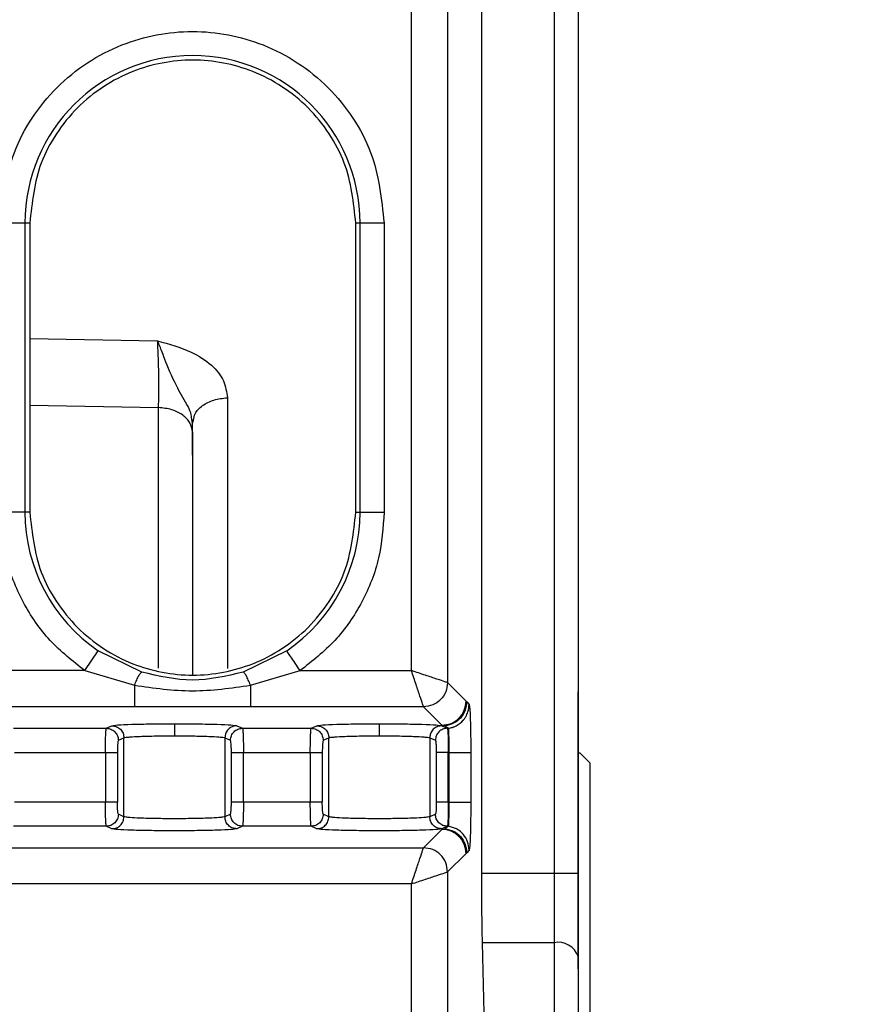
# Model space of a CAD drawing. Header units: inches. Extents: x 144.9 to 238.4, y 214.8 to 247.7.
# Tile 251 of 256: x 177.421 to 177.5069, y 244.7839 to 244.8844. Entities that reach past the tile are written whole.
import ezdxf

# ---------------------------------------------------------------- set-up
doc = ezdxf.new("R2010")
doc.units = ezdxf.units.IN
doc.header["$LTSCALE"] = 0.25
doc.header["$MEASUREMENT"] = 0
doc.layers.add('ANNOTATIONS', color=1, linetype='Continuous')
doc.layers.add('MOTOR LH', color=7, linetype='Continuous')
doc.styles.add('ARIAL', font='arial.ttf', dxfattribs={"height": 0.09375})
doc.dimstyles.new('STANDARD$0', dxfattribs={"dimtxt": 0.09375, "dimasz": 0.09375, "dimexe": 0.03125, "dimexo": 0.046875, "dimgap": 0.09, "dimtad": 0, "dimtih": 1, "dimtoh": 1, "dimdec": 4, "dimzin": 0, "dimdsep": 46, "dimtxsty": 'ARIAL', "dimcen": 0.09, "dimadec": 0, "dimazin": 0, "dimtfac": 1, "dimtdec": 4, "dimtofl": 0, "dimtmove": 0, "dimatfit": 1, "dimfxl": 1, "dimtolj": 1, "dimtzin": 0, "dimarcsym": 0})

# ---------------------------------------------------------------- blocks, each defined once
blk = doc.blocks.new('*D36')
at = {"layer": 'ANNOTATIONS', "color": 0, "lineweight": -2, "transparency": 16777216}
for p, q in [((176.8454608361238, 244.7210665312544), (176.8454608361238, 245.6873671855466)), ((177.9860858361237, 243.5376739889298), (177.9860858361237, 245.6873671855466)), ((176.9392108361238, 245.6561171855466), (177.130663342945, 245.6561171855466)), ((177.8923358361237, 245.6561171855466), (177.7008833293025, 245.6561171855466))]:
    blk.add_line(p, q, dxfattribs=at)
at = {"layer": 'ANNOTATIONS', "color": 0, "transparency": 16777216}
for points in [[(176.9392108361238, 245.6717421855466), (176.9392108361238, 245.6404921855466), (176.8454608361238, 245.6561171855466)], [(177.8923358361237, 245.6717421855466), (177.8923358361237, 245.6404921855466), (177.9860858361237, 245.6561171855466)]]:
    blk.add_solid(points, dxfattribs=at)
at = {"layer": 'defpoints', "color": 0, "transparency": 16777216}
for p in [(176.8454608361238, 245.6561171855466), (176.8454608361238, 244.6741915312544), (177.9860858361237, 243.4907989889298)]:
    blk.add_point(p, dxfattribs=at)
at = {"layer": 'ANNOTATIONS', "color": 0, "transparency": 16777216, "insert": (177.4157733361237, 245.6561171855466), "char_height": 0.09375, "attachment_point": 5, "style": 'ARIAL'}
blk.add_mtext('\\A1;18 5/8"', dxfattribs=at)
blk = doc.blocks.new('*D38')
at = {"layer": 'ANNOTATIONS', "color": 0, "lineweight": -2, "transparency": 16777216}
for p, q in [((176.5571254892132, 244.7850832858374), (176.5571254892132, 246.0537298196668)), ((177.9860858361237, 243.5376739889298), (177.9860858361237, 246.0537298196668)), ((176.6508754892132, 246.0224798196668), (177.0672639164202, 246.0224798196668)), ((177.8923358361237, 246.0224798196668), (177.4759474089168, 246.0224798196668))]:
    blk.add_line(p, q, dxfattribs=at)
at = {"layer": 'ANNOTATIONS', "color": 0, "transparency": 16777216}
for points in [[(176.6508754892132, 246.0381048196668), (176.6508754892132, 246.0068548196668), (176.5571254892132, 246.0224798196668)], [(177.8923358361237, 246.0381048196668), (177.8923358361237, 246.0068548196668), (177.9860858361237, 246.0224798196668)]]:
    blk.add_solid(points, dxfattribs=at)
at = {"layer": 'defpoints', "color": 0, "transparency": 16777216}
for p in [(177.9860858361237, 246.0224798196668), (176.5571254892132, 244.7382082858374), (177.9860858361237, 243.4907989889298)]:
    blk.add_point(p, dxfattribs=at)
at = {"layer": 'ANNOTATIONS', "color": 0, "transparency": 16777216, "insert": (177.2716056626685, 246.0224798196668), "char_height": 0.09375, "attachment_point": 5, "style": 'ARIAL'}
blk.add_mtext('\\A1;24""', dxfattribs=at)

msp = doc.modelspace()

# ---------------------------------------------------------------- linework, layer by layer
at = {"layer": 'MOTOR LH'}
for p, q in [((177.4755974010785, 244.9719277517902), (177.4755974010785, 244.3821679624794)), ((177.4780580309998, 244.9694671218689), (177.4780580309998, 244.7972271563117)), ((177.4682155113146, 244.7972271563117), (177.4682155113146, 244.9569921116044)), ((177.4610422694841, 244.8179570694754), (177.4610422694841, 244.8856290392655)), ((177.464730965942, 244.8856290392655), (177.464730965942, 244.8167275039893)), ((177.4220818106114, 244.8636600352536), (177.4191284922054, 244.8636600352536)), ((177.421585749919, 244.8636600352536), (177.421585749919, 244.8341324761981)), ((177.4220818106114, 244.8636600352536), (177.4220818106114, 244.8341324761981)), ((177.4582474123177, 244.8636600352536), (177.4553549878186, 244.8636600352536)), ((177.4553549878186, 244.8341324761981), (177.4553549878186, 244.8636600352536)), ((177.4557901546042, 244.8341324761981), (177.4557901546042, 244.8636600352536)), ((177.4582474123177, 244.8636600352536), (177.4582474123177, 244.8341324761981)), ((177.4220818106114, 244.8518706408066), (177.4351258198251, 244.8516349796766)), ((177.4220818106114, 244.8450700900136), (177.4352254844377, 244.8448267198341)), ((177.4422500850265, 244.8458123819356), (177.4422500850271, 244.8181695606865)), ((177.4352254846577, 244.8182142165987), (177.4352254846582, 244.8448267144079)), ((177.4386879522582, 244.8432040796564), (177.4385985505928, 244.8438058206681)), ((177.4386879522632, 244.8432040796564), (177.4387808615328, 244.8435420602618)), ((177.4386879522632, 244.8423319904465), (177.4386879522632, 244.8432040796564)), ((177.4220818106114, 244.8341324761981), (177.4191284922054, 244.8341324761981)), ((177.4553549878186, 244.8341324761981), (177.4582474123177, 244.8341324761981)), ((177.4276911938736, 244.8179570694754), (177.4290727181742, 244.8199891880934)), ((177.4335113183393, 244.8178034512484), (177.4290727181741, 244.8199891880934)), ((177.448303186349, 244.8199891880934), (177.4438646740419, 244.8178034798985)), ((177.4276911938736, 244.8179570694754), (177.4100404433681, 244.8179570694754)), ((177.4276911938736, 244.8179570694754), (177.4327687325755, 244.8164594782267)), ((177.4446072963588, 244.81645950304), (177.4496847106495, 244.8179570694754)), ((177.4496847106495, 244.8179570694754), (177.4610422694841, 244.8179570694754)), ((177.464730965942, 244.8167275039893), (177.4666148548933, 244.8148436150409)), ((177.4666148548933, 244.8148436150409), (177.4666799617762, 244.8147667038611)), ((177.4666799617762, 244.8147667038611), (177.4669303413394, 244.8145040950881)), ((177.4622718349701, 244.8142683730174), (177.4137291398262, 244.8142683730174)), ((177.4641557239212, 244.8123844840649), (177.46227183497, 244.8142683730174)), ((177.4204168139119, 244.8120697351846), (177.4298921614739, 244.8120697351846)), ((177.4298921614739, 244.8120697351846), (177.4304643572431, 244.8123249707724)), ((177.4432206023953, 244.8123249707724), (177.4437927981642, 244.8120697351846)), ((177.4437927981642, 244.8120697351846), (177.4508075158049, 244.8120697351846)), ((177.4508075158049, 244.8120697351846), (177.451379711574, 244.8123249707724)), ((177.4641359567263, 244.8123249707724), (177.4647081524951, 244.8120697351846)), ((177.4644612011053, 244.8123197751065), (177.4641557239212, 244.8123844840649)), ((177.4644612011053, 244.8123197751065), (177.4648133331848, 244.8120696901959)), ((177.464813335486, 244.8120696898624), (177.4647081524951, 244.8120697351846)), ((177.4311187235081, 244.8108401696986), (177.4316909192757, 244.8110954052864)), ((177.4316909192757, 244.8030356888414), (177.4316909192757, 244.8110954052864)), ((177.4419940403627, 244.8110954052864), (177.4419940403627, 244.8030356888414)), ((177.4419940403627, 244.8110954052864), (177.44256623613, 244.8108401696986)), ((177.452034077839, 244.8108401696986), (177.4526062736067, 244.8110954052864)), ((177.4526062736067, 244.8030356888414), (177.4526062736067, 244.8110954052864)), ((177.4629093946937, 244.8110954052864), (177.4629093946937, 244.8030356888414)), ((177.4629093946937, 244.8110954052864), (177.463481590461, 244.8108401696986)), ((177.4205097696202, 244.8096106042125), (177.4297992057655, 244.8096106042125)), ((177.4297992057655, 244.8096106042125), (177.4297992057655, 244.8045204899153)), ((177.4310257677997, 244.8096106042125), (177.4310257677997, 244.8045204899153)), ((177.4426591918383, 244.8045204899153), (177.4426591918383, 244.8096106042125)), ((177.4438857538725, 244.8096106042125), (177.4507145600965, 244.8096106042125)), ((177.4438857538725, 244.8045204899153), (177.4438857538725, 244.8096106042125)), ((177.4507145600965, 244.8096106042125), (177.4507145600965, 244.8045204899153)), ((177.4519411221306, 244.8096106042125), (177.4519411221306, 244.8045204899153)), ((177.4635745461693, 244.8096106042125), (177.4635745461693, 244.8045204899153)), ((177.4648011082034, 244.8045204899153), (177.4648011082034, 244.8096106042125)), ((177.4648011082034, 244.8096106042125), (177.4648946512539, 244.8096106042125)), ((177.4648946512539, 244.8045204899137), (177.4648946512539, 244.8096106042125)), ((177.4670949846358, 244.8096106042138), (177.4670949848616, 244.8045204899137)), ((177.4782548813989, 244.8095261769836), (177.4780580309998, 244.8095261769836)), ((177.4792391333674, 244.8085419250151), (177.4782548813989, 244.8095261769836)), ((177.4792391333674, 244.8085419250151), (177.4792391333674, 244.5398411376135)), ((177.4297992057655, 244.8045204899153), (177.4205097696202, 244.8045204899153)), ((177.4507145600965, 244.8045204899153), (177.4438857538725, 244.8045204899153)), ((177.4648946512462, 244.8045204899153), (177.4648011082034, 244.8045204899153)), ((177.4316909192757, 244.8030356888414), (177.4311187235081, 244.8032909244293)), ((177.44256623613, 244.8032909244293), (177.4419940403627, 244.8030356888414)), ((177.4526062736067, 244.8030356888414), (177.452034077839, 244.8032909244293)), ((177.463481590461, 244.8032909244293), (177.4629093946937, 244.8030356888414)), ((177.4298921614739, 244.8020613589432), (177.4204168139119, 244.8020613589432)), ((177.4304643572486, 244.8018061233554), (177.4298921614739, 244.8020613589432)), ((177.4437927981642, 244.8020613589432), (177.4432206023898, 244.8018061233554)), ((177.4508075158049, 244.8020613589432), (177.4437927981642, 244.8020613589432)), ((177.4513797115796, 244.8018061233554), (177.4508075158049, 244.8020613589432)), ((177.4622718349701, 244.7998627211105), (177.4641557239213, 244.8017466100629)), ((177.4647081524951, 244.8020613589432), (177.4641359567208, 244.8018061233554)), ((177.4641557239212, 244.8017466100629), (177.4644612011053, 244.8018113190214)), ((177.4648133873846, 244.8020614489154), (177.4644612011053, 244.8018113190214)), ((177.4648133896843, 244.8020614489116), (177.4647081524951, 244.8020613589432)), ((177.4097352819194, 244.7998627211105), (177.4622718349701, 244.7998627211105)), ((177.4666148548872, 244.7992874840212), (177.464730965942, 244.7974035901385)), ((177.4666799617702, 244.7993643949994), (177.4666148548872, 244.7992874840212)), ((177.4669303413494, 244.7996269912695), (177.4666799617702, 244.7993643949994)), ((177.464730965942, 244.7974035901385), (177.464730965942, 244.7177341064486)), ((177.4780580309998, 244.7972271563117), (177.4682155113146, 244.7972271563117)), ((177.4610422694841, 244.7961740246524), (177.4097352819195, 244.7961740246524)), ((177.461042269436, 244.7177341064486), (177.4610422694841, 244.7961740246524)), ((177.4687475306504, 244.7715900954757), (177.4682932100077, 244.7901703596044)), ((177.4755974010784, 244.7901703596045), (177.4682932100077, 244.7901703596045)), ((177.4780580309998, 244.788759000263), (177.4780580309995, 244.7701787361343))]:
    msp.add_line(p, q, dxfattribs=at)
for centre, radius, start, end in [((177.4386879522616, 244.8636600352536), 0.01710220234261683, 2.098413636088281e-08, 179.9999999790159), ((177.4386879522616, 244.8341324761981), 0.01710220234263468, 179.9999999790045, 235.7903977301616), ((177.4386879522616, 244.8341324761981), 0.01710220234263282, 304.2096022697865, 2.098413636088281e-08), ((177.4641522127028, 244.7992839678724), 0.002462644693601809, 0.08169187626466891, 89.91830812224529), ((177.4760101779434, 244.7880393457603), 0.002170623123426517, 19.36244491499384, 100.962422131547)]:
    msp.add_arc(centre, radius, start, end, dxfattribs=at)
for points, knots in [([(177.4191284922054, 244.8636600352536), (177.419389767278, 244.8661203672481), (177.419791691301, 244.8699051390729), (177.4222307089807, 244.8744602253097), (177.4247550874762, 244.8775894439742), (177.427888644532, 244.8801300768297), (177.4324424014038, 244.8824927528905), (177.4386879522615, 244.8836919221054), (177.4449335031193, 244.8824927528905), (177.4494872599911, 244.8801300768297), (177.4526208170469, 244.8775894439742), (177.4551451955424, 244.8744602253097), (177.4575842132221, 244.8699051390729), (177.4579861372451, 244.8661203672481), (177.4582474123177, 244.8636600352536)], [0, 0, 0, 0, 0.1197284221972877, 0.184180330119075, 0.2499999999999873, 0.3158196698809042, 0.3802715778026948, 0.4999999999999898, 0.6197284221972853, 0.684180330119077, 0.749999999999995, 0.8158196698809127, 0.8802715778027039, 1, 1, 1, 1]), ([(177.4553549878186, 244.8636600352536), (177.4551327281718, 244.8657527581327), (177.4547908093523, 244.8689721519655), (177.4527162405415, 244.8728464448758), (177.4505690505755, 244.8755080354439), (177.4479037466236, 244.8776689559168), (177.4440303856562, 244.8796785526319), (177.438718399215, 244.8806983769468), (177.4334064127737, 244.8796785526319), (177.4295330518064, 244.8776689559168), (177.4268677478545, 244.8755080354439), (177.4247205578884, 244.8728464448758), (177.4226459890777, 244.8689721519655), (177.4223040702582, 244.8657527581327), (177.4220818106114, 244.8636600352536)], [0, 0, 0, 0, 0.1196944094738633, 0.1841349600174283, 0.2499505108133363, 0.3157743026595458, 0.3802375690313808, 0.4999999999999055, 0.619762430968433, 0.6842256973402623, 0.7500494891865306, 0.8158650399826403, 0.8803055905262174, 1, 1, 1, 1]), ([(177.4351258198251, 244.8516349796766), (177.4363081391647, 244.8513034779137), (177.438377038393, 244.8507233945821), (177.4406751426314, 244.8492532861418), (177.442004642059, 244.8476033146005), (177.442169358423, 244.8464014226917), (177.4422500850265, 244.8458123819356)], [0, 0, 0, 0, 0.3248840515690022, 0.5685032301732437, 0.788525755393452, 1, 1, 1, 1]), ([(177.4352254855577, 244.8448267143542), (177.4352374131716, 244.8453358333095), (177.4352612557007, 244.8463535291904), (177.4352497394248, 244.8482632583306), (177.4352054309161, 244.8501572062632), (177.4351523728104, 244.8511420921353), (177.4351258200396, 244.8516349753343)], [0, 0, 0, 0, 0.2500120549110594, 0.499757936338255, 0.7496553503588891, 1, 1, 1, 1]), ([(177.4385985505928, 244.8438058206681), (177.4385878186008, 244.8438947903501), (177.4385437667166, 244.8442599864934), (177.4380869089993, 244.8452529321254), (177.4370124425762, 244.8469850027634), (177.4361534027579, 244.8489566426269), (177.4355476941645, 244.850609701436), (177.4352771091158, 244.8512672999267), (177.4351258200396, 244.8516349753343)], [0, 0, 0, 0, 0.03494854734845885, 0.1434542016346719, 0.3842962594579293, 0.7049907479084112, 0.8350549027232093, 1, 1, 1, 1]), ([(177.4387808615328, 244.8435420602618), (177.4388202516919, 244.8437597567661), (177.4389198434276, 244.8443101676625), (177.4396712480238, 244.8450559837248), (177.4408361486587, 244.8456654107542), (177.4417787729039, 244.8457633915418), (177.4422500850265, 244.8458123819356)], [0, 0, 0, 0, 0.1790503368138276, 0.4527002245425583, 0.7263501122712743, 1, 1, 1, 1]), ([(177.4386879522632, 244.8423319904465), (177.4386879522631, 244.8365498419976), (177.4386879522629, 244.8286543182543), (177.4386879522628, 244.8198565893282), (177.4386879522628, 244.8175017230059)], [0, 0, 0, 0, 0.7323324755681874, 0.9999999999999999, 0.9999999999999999, 0.9999999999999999, 0.9999999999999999]), ([(177.478058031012, 244.8407747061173), (177.478058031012, 244.8407481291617), (177.478058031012, 244.8406356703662), (177.4780580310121, 244.8399418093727), (177.4780580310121, 244.8390621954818), (177.4780580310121, 244.8386214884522)], [0, 0, 0, 0, 0.1337589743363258, 0.5659930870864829, 1, 1, 1, 1]), ([(177.4780580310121, 244.8386214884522), (177.4780580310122, 244.8319915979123), (177.4780580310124, 244.8247287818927), (177.4780580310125, 244.816495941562), (177.4780580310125, 244.8157784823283)], [0, 0, 0, 0, 0.912853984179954, 1, 1, 1, 1]), ([(177.4276911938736, 244.8179570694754), (177.4264585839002, 244.8189260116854), (177.423955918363, 244.8208933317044), (177.4212463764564, 244.8248995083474), (177.4194566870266, 244.8293926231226), (177.4192367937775, 244.8325683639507), (177.4191284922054, 244.8341324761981)], [0, 0, 0, 0, 0.2462594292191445, 0.5000000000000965, 0.7537405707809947, 1, 1, 1, 1]), ([(177.4220818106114, 244.8341324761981), (177.4223040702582, 244.832039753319), (177.4226459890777, 244.8288203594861), (177.4247205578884, 244.8249460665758), (177.4268677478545, 244.8222844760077), (177.4295330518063, 244.8201235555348), (177.4334064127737, 244.8181139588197), (177.438718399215, 244.8170941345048), (177.4440303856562, 244.8181139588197), (177.4479037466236, 244.8201235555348), (177.4505690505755, 244.8222844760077), (177.4527162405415, 244.8249460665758), (177.4547908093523, 244.8288203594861), (177.4551327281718, 244.832039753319), (177.4553549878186, 244.8341324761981)], [0, 0, 0, 0, 0.1196944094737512, 0.1841349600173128, 0.2499505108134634, 0.3157743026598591, 0.3802375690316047, 0.5000000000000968, 0.6197624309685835, 0.684225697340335, 0.7500494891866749, 0.8158650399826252, 0.8803055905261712, 1, 1, 1, 1]), ([(177.4582474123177, 244.8341324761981), (177.4581391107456, 244.8325683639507), (177.4579192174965, 244.8293926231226), (177.4561295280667, 244.8248995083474), (177.4534199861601, 244.8208933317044), (177.4509173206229, 244.8189260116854), (177.4496847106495, 244.8179570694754)], [0, 0, 0, 0, 0.2462594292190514, 0.4999999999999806, 0.7537405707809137, 0.9999999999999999, 0.9999999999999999, 0.9999999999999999, 0.9999999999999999]), ([(177.4327687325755, 244.8164594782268), (177.4328442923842, 244.8166464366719), (177.4329984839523, 244.817027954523), (177.4332125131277, 244.8174575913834), (177.4333951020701, 244.8177457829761), (177.4334730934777, 244.8177844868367), (177.4335113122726, 244.8178034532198)], [0, 0, 0, 0, 0.2450192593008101, 0.4999999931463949, 0.754980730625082, 1, 1, 1, 1]), ([(177.4438646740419, 244.8178034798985), (177.4421372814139, 244.8173931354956), (177.4386860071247, 244.8165732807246), (177.4352350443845, 244.8173936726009), (177.4335113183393, 244.8178034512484)], [0, 0, 0, 0, 0.5005086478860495, 1, 1, 1, 1]), ([(177.4446072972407, 244.8164595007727), (177.4445317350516, 244.8166464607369), (177.4443775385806, 244.8170279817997), (177.4441635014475, 244.8174576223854), (177.4439809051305, 244.8177458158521), (177.4439029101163, 244.8177845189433), (177.4438646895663, 244.8178034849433)], [0, 0, 0, 0, 0.2450191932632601, 0.5000000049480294, 0.7549808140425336, 1, 1, 1, 1]), ([(177.4622718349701, 244.8142683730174), (177.4622495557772, 244.8143329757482), (177.4622034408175, 244.8144666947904), (177.4619264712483, 244.8153063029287), (177.4615224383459, 244.8165160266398), (177.4612038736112, 244.8174720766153), (177.4610422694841, 244.8179570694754)], [0, 0, 0, 0, 0.2327045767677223, 0.4816674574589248, 0.7370560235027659, 1, 1, 1, 1]), ([(177.464730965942, 244.8167275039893), (177.4646663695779, 244.8167497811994), (177.4645326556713, 244.8167958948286), (177.4636930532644, 244.817072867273), (177.4624833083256, 244.8174769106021), (177.4615272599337, 244.8177954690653), (177.4610422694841, 244.8179570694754)], [0, 0, 0, 0, 0.2326913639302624, 0.481669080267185, 0.7370577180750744, 1, 1, 1, 1]), ([(177.4327687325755, 244.8164594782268), (177.4347398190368, 244.8161802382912), (177.4386859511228, 244.8156211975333), (177.4426321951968, 244.8161798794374), (177.4446072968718, 244.8164595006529)], [0, 0, 0, 0, 0.4994983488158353, 1, 1, 1, 1]), ([(177.4780580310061, 244.7874894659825), (177.4780580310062, 244.7902821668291), (177.4780580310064, 244.7958677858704), (177.4780580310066, 244.8026908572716), (177.478058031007, 244.8083043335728), (177.4780580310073, 244.8124680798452), (177.4780580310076, 244.8152071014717), (177.4780580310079, 244.8156015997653), (177.478058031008, 244.8157996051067)], [0, 0, 0, 0, 0.1611174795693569, 0.3222474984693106, 0.4867149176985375, 0.6542923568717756, 0.8264835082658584, 1, 1, 1, 1]), ([(177.4666799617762, 244.8147667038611), (177.466646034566, 244.8144651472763), (177.4665782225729, 244.8138624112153), (177.466080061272, 244.8130814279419), (177.4653513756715, 244.8125094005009), (177.464758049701, 244.8123830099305), (177.4644612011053, 244.8123197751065)], [0, 0, 0, 0, 0.2501564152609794, 0.5000000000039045, 0.7498435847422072, 1, 1, 1, 1]), ([(177.4648133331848, 244.8120697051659), (177.4649500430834, 244.8120953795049), (177.4650880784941, 244.8121213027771), (177.4652310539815, 244.8121677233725), (177.465268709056, 244.8121802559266), (177.4654043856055, 244.8122289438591), (177.4658014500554, 244.8124082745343), (177.466131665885, 244.8126675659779), (177.4663290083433, 244.812895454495), (177.4663291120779, 244.8128955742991), (177.4663294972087, 244.8128960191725), (177.4663309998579, 244.8128977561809), (177.4663369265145, 244.8129046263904), (177.4663603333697, 244.8129320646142), (177.4664513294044, 244.813043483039), (177.4666307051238, 244.8133080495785), (177.4668654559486, 244.8138101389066), (177.4669064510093, 244.8142485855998), (177.4669303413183, 244.8145040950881)], [0, 0, 0, 0, 0.11870509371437, 0.1198560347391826, 0.128612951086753, 0.1526664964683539, 0.2431685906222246, 0.5010494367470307, 0.5010605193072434, 0.501086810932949, 0.5011850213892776, 0.5015639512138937, 0.5030518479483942, 0.5089478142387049, 0.532420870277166, 0.6260849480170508, 0.7820970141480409, 1, 1, 1, 1]), ([(177.4669303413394, 244.8145040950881), (177.4669519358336, 244.8144122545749), (177.4669952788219, 244.814227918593), (177.4670495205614, 244.8130949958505), (177.4670875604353, 244.8114992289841), (177.4670925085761, 244.8102404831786), (177.4670949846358, 244.8096106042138)], [0, 0, 0, 0, 0.2480503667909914, 0.4978696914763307, 0.7487329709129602, 1, 1, 1, 1]), ([(177.4297992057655, 244.8096106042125), (177.4298005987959, 244.8099170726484), (177.4298034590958, 244.8105463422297), (177.4298227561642, 244.8113077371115), (177.4298474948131, 244.8117622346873), (177.4298701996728, 244.8120085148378), (177.4298844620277, 244.8120482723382), (177.4298921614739, 244.8120697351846)], [0, 0, 0, 0, 0.2430075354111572, 0.4989657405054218, 0.7015243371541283, 0.8388697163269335, 1, 1, 1, 1]), ([(177.4304643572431, 244.8123249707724), (177.4306122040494, 244.8123524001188), (177.4309085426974, 244.8124073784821), (177.4324062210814, 244.8124749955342), (177.434453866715, 244.8125218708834), (177.4360474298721, 244.8125279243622), (177.4368424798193, 244.8125309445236)], [0, 0, 0, 0, 0.2494549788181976, 0.4999982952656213, 0.7505424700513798, 1, 1, 1, 1]), ([(177.4368424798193, 244.8125309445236), (177.4376375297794, 244.8125279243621), (177.4392310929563, 244.8125218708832), (177.4412787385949, 244.812474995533), (177.4427764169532, 244.8124073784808), (177.4430727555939, 244.8123524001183), (177.4432206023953, 244.8123249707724)], [0, 0, 0, 0, 0.2494575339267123, 0.5000017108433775, 0.7505450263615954, 1, 1, 1, 1]), ([(177.4368424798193, 244.8125309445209), (177.4368424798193, 244.8125041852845), (177.4368424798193, 244.8124486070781), (177.4368424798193, 244.8121158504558), (177.4368424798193, 244.811709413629), (177.4368424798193, 244.8114339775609), (177.4368424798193, 244.8113013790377)], [0, 0, 0, 0, 0.2706975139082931, 0.5622313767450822, 0.7892524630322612, 1, 1, 1, 1]), ([(177.4437927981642, 244.8120697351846), (177.4438004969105, 244.812048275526), (177.4438147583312, 244.8120085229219), (177.4438374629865, 244.8117622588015), (177.4438622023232, 244.811307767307), (177.4438815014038, 244.8105463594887), (177.4438843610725, 244.8099170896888), (177.4438857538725, 244.8096106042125)], [0, 0, 0, 0, 0.1611157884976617, 0.298456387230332, 0.5010345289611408, 0.7569791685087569, 1, 1, 1, 1]), ([(177.4507145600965, 244.8096106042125), (177.4507159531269, 244.8099170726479), (177.4507188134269, 244.8105463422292), (177.4507381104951, 244.8113077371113), (177.450762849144, 244.8117622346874), (177.4507855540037, 244.8120085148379), (177.4507998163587, 244.8120482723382), (177.4508075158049, 244.8120697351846)], [0, 0, 0, 0, 0.2430075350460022, 0.4989657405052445, 0.7015243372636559, 0.8388697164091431, 1, 1, 1, 1]), ([(177.451379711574, 244.8123249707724), (177.4515275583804, 244.8123524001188), (177.4518238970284, 244.8124073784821), (177.4533215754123, 244.8124749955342), (177.4553692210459, 244.8125218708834), (177.456962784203, 244.8125279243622), (177.4577578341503, 244.8125309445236)], [0, 0, 0, 0, 0.2494549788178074, 0.4999982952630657, 0.750542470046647, 1, 1, 1, 1]), ([(177.4577578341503, 244.8125309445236), (177.4585528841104, 244.8125279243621), (177.4601464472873, 244.8125218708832), (177.462194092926, 244.812474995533), (177.4636917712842, 244.8124073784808), (177.4639881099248, 244.8123524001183), (177.4641359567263, 244.8123249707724)], [0, 0, 0, 0, 0.249457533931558, 0.5000017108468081, 0.7505450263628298, 1, 1, 1, 1]), ([(177.4577578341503, 244.8125309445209), (177.4577578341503, 244.8125041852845), (177.4577578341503, 244.8124486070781), (177.4577578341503, 244.8121158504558), (177.4577578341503, 244.811709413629), (177.4577578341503, 244.8114339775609), (177.4577578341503, 244.8113013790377)], [0, 0, 0, 0, 0.2706975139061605, 0.5622313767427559, 0.7892524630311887, 1, 1, 1, 1]), ([(177.4647081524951, 244.8120697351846), (177.4647158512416, 244.8120482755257), (177.4647301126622, 244.8120085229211), (177.4647528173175, 244.8117622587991), (177.4647775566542, 244.8113077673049), (177.4647968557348, 244.8105463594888), (177.4647997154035, 244.8099170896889), (177.4648011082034, 244.8096106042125)], [0, 0, 0, 0, 0.1611157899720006, 0.2984563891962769, 0.5010345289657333, 0.7569791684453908, 1, 1, 1, 1]), ([(177.4648946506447, 244.8096106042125), (177.4648934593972, 244.8099165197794), (177.4648910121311, 244.8105449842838), (177.4648758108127, 244.8112156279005), (177.4648583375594, 244.8116563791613), (177.4648419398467, 244.8119139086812), (177.464827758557, 244.8120435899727), (177.4648169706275, 244.8120631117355), (177.464813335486, 244.8120696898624)], [0, 0, 0, 0, 0.242522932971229, 0.498232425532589, 0.6177407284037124, 0.7777262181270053, 0.9251017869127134, 1, 1, 1, 1]), ([(177.4311187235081, 244.8108401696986), (177.4311062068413, 244.8108172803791), (177.431081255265, 244.8107716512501), (177.4310508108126, 244.8104772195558), (177.431029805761, 244.8100775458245), (177.4310271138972, 244.8097662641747), (177.4310257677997, 244.8096106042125)], [0, 0, 0, 0, 0.2545047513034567, 0.5073471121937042, 0.753643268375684, 1, 1, 1, 1]), ([(177.4316909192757, 244.8110954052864), (177.4317455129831, 244.8111117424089), (177.4318487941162, 244.8111426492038), (177.4323651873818, 244.8111934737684), (177.4333302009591, 244.8112483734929), (177.4349310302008, 244.8112921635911), (177.4362157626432, 244.8112983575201), (177.4368424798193, 244.8113013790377)], [0, 0, 0, 0, 0.1497051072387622, 0.2832141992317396, 0.5008584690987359, 0.7565091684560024, 1, 1, 1, 1]), ([(177.4368424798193, 244.8113013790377), (177.4374691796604, 244.8112983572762), (177.4387539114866, 244.811292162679), (177.4403547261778, 244.8112483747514), (177.4413197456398, 244.8111934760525), (177.4418361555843, 244.8111426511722), (177.4419394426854, 244.8111117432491), (177.4419940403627, 244.8110954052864)], [0, 0, 0, 0, 0.2434841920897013, 0.4991414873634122, 0.716775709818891, 0.850287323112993, 1, 1, 1, 1]), ([(177.4426591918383, 244.8096106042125), (177.4426578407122, 244.8097709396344), (177.4426551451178, 244.8100908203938), (177.4426332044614, 244.8104896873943), (177.4426026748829, 244.8107721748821), (177.4425783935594, 244.8108174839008), (177.44256623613, 244.8108401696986)], [0, 0, 0, 0, 0.2533351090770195, 0.505421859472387, 0.752369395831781, 1, 1, 1, 1]), ([(177.452034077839, 244.8108401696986), (177.4520215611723, 244.8108172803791), (177.451996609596, 244.8107716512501), (177.4519661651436, 244.8104772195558), (177.451945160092, 244.8100775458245), (177.4519424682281, 244.8097662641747), (177.4519411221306, 244.8096106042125)], [0, 0, 0, 0, 0.2545047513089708, 0.5073471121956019, 0.7536432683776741, 1, 1, 1, 1]), ([(177.4526062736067, 244.8110954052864), (177.4526608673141, 244.8111117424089), (177.4527641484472, 244.8111426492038), (177.4532805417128, 244.8111934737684), (177.4542455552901, 244.8112483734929), (177.4558463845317, 244.8112921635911), (177.4571311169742, 244.8112983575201), (177.4577578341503, 244.8113013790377)], [0, 0, 0, 0, 0.1497051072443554, 0.283214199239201, 0.5008584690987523, 0.7565091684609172, 1, 1, 1, 1]), ([(177.4577578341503, 244.8113013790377), (177.4583845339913, 244.8112983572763), (177.4596692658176, 244.811292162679), (177.4612700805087, 244.8112483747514), (177.4622350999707, 244.8111934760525), (177.4627515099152, 244.8111426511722), (177.4628547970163, 244.8111117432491), (177.4629093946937, 244.8110954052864)], [0, 0, 0, 0, 0.2434841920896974, 0.4991414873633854, 0.7167757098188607, 0.8502873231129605, 0.9999999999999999, 0.9999999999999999, 0.9999999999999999, 0.9999999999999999]), ([(177.463481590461, 244.8108401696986), (177.4634937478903, 244.8108174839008), (177.4635180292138, 244.8107721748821), (177.4635485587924, 244.8104896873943), (177.4635704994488, 244.8100908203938), (177.4635731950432, 244.8097709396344), (177.4635745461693, 244.8096106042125)], [0, 0, 0, 0, 0.2476306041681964, 0.4945781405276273, 0.7466648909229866, 1, 1, 1, 1]), ([(177.4298921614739, 244.8020613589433), (177.4298844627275, 244.802082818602), (177.4298702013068, 244.8021225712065), (177.4298474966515, 244.8023688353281), (177.4298227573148, 244.8028233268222), (177.4298034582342, 244.8035847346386), (177.4298005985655, 244.8042140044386), (177.4297992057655, 244.8045204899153)], [0, 0, 0, 0, 0.161115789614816, 0.2984563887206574, 0.501034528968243, 0.7569791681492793, 1, 1, 1, 1]), ([(177.4311187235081, 244.8032909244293), (177.4311065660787, 244.803313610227), (177.4310822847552, 244.8033589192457), (177.4310517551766, 244.8036414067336), (177.4310298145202, 244.804040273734), (177.4310271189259, 244.8043601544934), (177.4310257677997, 244.8045204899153)], [0, 0, 0, 0, 0.2476306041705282, 0.4945781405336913, 0.746664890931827, 1, 1, 1, 1]), ([(177.44256623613, 244.8032909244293), (177.4425787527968, 244.8033138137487), (177.4426037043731, 244.8033594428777), (177.4426341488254, 244.8036538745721), (177.442655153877, 244.8040535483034), (177.4426578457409, 244.8043648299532), (177.4426591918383, 244.8045204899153)], [0, 0, 0, 0, 0.2545047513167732, 0.5073471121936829, 0.7536432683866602, 1, 1, 1, 1]), ([(177.4438857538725, 244.8045204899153), (177.4438843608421, 244.804214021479), (177.4438815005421, 244.8035847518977), (177.4438622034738, 244.8028233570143), (177.4438374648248, 244.8023688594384), (177.4438147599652, 244.8021225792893), (177.4438004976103, 244.8020828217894), (177.4437927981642, 244.8020613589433)], [0, 0, 0, 0, 0.243007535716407, 0.49896574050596, 0.701524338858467, 0.8388697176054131, 1, 1, 1, 1]), ([(177.4508075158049, 244.8020613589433), (177.4507998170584, 244.8020828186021), (177.4507855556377, 244.8021225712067), (177.4507628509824, 244.8023688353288), (177.4507381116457, 244.8028233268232), (177.4507188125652, 244.8035847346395), (177.4507159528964, 244.8042140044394), (177.4507145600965, 244.8045204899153)], [0, 0, 0, 0, 0.1611157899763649, 0.2984563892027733, 0.5010345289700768, 0.7569791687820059, 0.9999999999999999, 0.9999999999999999, 0.9999999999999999, 0.9999999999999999]), ([(177.452034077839, 244.8032909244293), (177.4520219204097, 244.803313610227), (177.4519976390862, 244.8033589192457), (177.4519671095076, 244.8036414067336), (177.4519451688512, 244.804040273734), (177.4519424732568, 244.8043601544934), (177.4519411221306, 244.8045204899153)], [0, 0, 0, 0, 0.2476306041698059, 0.4945781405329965, 0.7466648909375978, 1, 1, 1, 1]), ([(177.4635745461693, 244.8045204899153), (177.4635732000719, 244.8043648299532), (177.463570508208, 244.8040535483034), (177.4635495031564, 244.8036538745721), (177.463519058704, 244.8033594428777), (177.4634941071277, 244.8033138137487), (177.463481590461, 244.8032909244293)], [0, 0, 0, 0, 0.2463567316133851, 0.49265288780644, 0.7454952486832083, 1, 1, 1, 1]), ([(177.4648011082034, 244.8045204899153), (177.464799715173, 244.804214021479), (177.4647968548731, 244.8035847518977), (177.4647775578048, 244.8028233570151), (177.4647528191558, 244.8023688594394), (177.4647301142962, 244.8021225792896), (177.4647158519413, 244.8020828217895), (177.4647081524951, 244.8020613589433)], [0, 0, 0, 0, 0.2430075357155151, 0.4989657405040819, 0.7015243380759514, 0.8388697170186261, 1, 1, 1, 1]), ([(177.4648133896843, 244.8020614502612), (177.4648148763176, 244.80206321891), (177.4648268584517, 244.8020774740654), (177.4648403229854, 244.8021924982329), (177.4648586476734, 244.8024816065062), (177.4648758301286, 244.8029168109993), (177.4648910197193, 244.8035860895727), (177.4648934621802, 244.8042145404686), (177.4648946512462, 244.8045204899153)], [0, 0, 0, 0, 0.02838297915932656, 0.2287643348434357, 0.3831359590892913, 0.50140238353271, 0.7572671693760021, 1, 1, 1, 1]), ([(177.4670949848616, 244.8045204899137), (177.4670925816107, 244.8038999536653), (177.4670877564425, 244.8026540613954), (177.4670503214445, 244.8010600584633), (177.4669960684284, 244.7999098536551), (177.466952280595, 244.7997214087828), (177.4669303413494, 244.7996269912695)], [0, 0, 0, 0, 0.2475858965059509, 0.4970948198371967, 0.7480268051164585, 0.9999999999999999, 0.9999999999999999, 0.9999999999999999, 0.9999999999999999]), ([(177.4419940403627, 244.8030356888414), (177.4419394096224, 244.8030193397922), (177.4418360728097, 244.8029884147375), (177.4413195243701, 244.8029376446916), (177.4403545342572, 244.8028823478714), (177.4387538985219, 244.8028404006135), (177.4368425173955, 244.8028244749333), (177.4349311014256, 244.8028403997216), (177.433330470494, 244.8028823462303), (177.4323654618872, 244.802937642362), (177.4318488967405, 244.802988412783), (177.4317455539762, 244.803019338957), (177.4316909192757, 244.8030356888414)], [0, 0, 0, 0, 0.07488782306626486, 0.1416541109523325, 0.2504293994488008, 0.3782603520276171, 0.4999999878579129, 0.6217322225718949, 0.7495705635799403, 0.8583408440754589, 0.9251083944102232, 1, 1, 1, 1]), ([(177.4629093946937, 244.8030356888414), (177.4628547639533, 244.8030193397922), (177.4627514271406, 244.8029884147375), (177.462234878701, 244.8029376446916), (177.4612698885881, 244.8028823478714), (177.4596692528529, 244.8028404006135), (177.4577578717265, 244.8028244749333), (177.4558464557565, 244.8028403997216), (177.4542458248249, 244.8028823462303), (177.4532808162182, 244.802937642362), (177.4527642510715, 244.802988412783), (177.4526609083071, 244.803019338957), (177.4526062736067, 244.8030356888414)], [0, 0, 0, 0, 0.07488782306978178, 0.1416541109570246, 0.250429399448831, 0.3782603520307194, 0.4999999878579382, 0.6217322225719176, 0.749570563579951, 0.8583408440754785, 0.9251083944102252, 1, 1, 1, 1]), ([(177.4432206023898, 244.8018061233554), (177.4430724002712, 244.8017786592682), (177.4427758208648, 244.8017236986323), (177.4412780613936, 244.8016557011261), (177.439233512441, 244.8016106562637), (177.4368446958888, 244.8015949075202), (177.4344533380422, 244.8016106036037), (177.4324053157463, 244.8016557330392), (177.4309082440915, 244.8017237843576), (177.4306121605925, 244.8017787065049), (177.4304643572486, 244.8018061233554)], [0, 0, 0, 0, 0.1250105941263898, 0.2501689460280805, 0.3749457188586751, 0.4998006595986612, 0.6249292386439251, 0.7500039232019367, 0.875203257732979, 0.9999999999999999, 0.9999999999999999, 0.9999999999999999, 0.9999999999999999]), ([(177.4641359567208, 244.8018061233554), (177.4639877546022, 244.8017786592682), (177.4636911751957, 244.8017236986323), (177.4621934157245, 244.8016557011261), (177.4601488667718, 244.8016106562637), (177.4577600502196, 244.8015949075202), (177.455368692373, 244.8016106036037), (177.4533206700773, 244.8016557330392), (177.4518235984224, 244.8017237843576), (177.4515275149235, 244.8017787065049), (177.4513797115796, 244.8018061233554)], [0, 0, 0, 0, 0.1250105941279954, 0.2501689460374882, 0.3749457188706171, 0.4998006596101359, 0.6249292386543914, 0.7500039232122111, 0.8752032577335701, 1, 1, 1, 1]), ([(177.4644612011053, 244.8018113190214), (177.4647580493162, 244.8017480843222), (177.4653513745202, 244.8016216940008), (177.4660800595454, 244.8010496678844), (177.4665782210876, 244.8002686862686), (177.4666460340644, 244.7996659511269), (177.466679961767, 244.7993643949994)], [0, 0, 0, 0, 0.2501564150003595, 0.5000000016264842, 0.7498435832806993, 1, 1, 1, 1]), ([(177.4669303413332, 244.7996269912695), (177.4668983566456, 244.799919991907), (177.4668344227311, 244.8005056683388), (177.4663628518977, 244.8012709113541), (177.4656704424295, 244.8018442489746), (177.4650991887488, 244.8019890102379), (177.4648133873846, 244.8020614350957)], [0, 0, 0, 0, 0.2501408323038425, 0.5000043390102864, 0.7498494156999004, 1, 1, 1, 1]), ([(177.4610422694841, 244.7961740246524), (177.4612038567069, 244.7966589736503), (177.4615223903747, 244.7976149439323), (177.4619264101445, 244.7988246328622), (177.4622034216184, 244.7996643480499), (177.4622495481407, 244.7997980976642), (177.4622718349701, 244.7998627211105)], [0, 0, 0, 0, 0.2629201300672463, 0.5182892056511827, 0.7672530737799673, 1, 1, 1, 1]), ([(177.4610422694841, 244.7961740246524), (177.4615272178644, 244.796335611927), (177.4624831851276, 244.7966541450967), (177.4636928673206, 244.7970581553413), (177.4645325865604, 244.7973351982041), (177.4646663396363, 244.7973813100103), (177.464730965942, 244.7974035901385)], [0, 0, 0, 0, 0.2629196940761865, 0.5182873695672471, 0.7672479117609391, 1, 1, 1, 1]), ([(177.4682932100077, 244.7901703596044), (177.4682707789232, 244.7912607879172), (177.4682259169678, 244.7934416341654), (177.4682189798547, 244.7959653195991), (177.4682155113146, 244.7972271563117)], [0, 0, 0, 0, 0.5000023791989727, 0.9999999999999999, 0.9999999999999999, 0.9999999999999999, 0.9999999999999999])]:
    msp.add_open_spline(points, degree=3, knots=knots, dxfattribs=at)
for points in [[(177.478058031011, 244.8798340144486), (177.4780580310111, 244.8756397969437), (177.4780580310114, 244.8672513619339), (177.4780580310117, 244.8571405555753), (177.4780580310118, 244.8520851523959)], [(177.4386879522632, 244.8423319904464), (177.4386368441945, 244.8426465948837), (177.438534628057, 244.8432758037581), (177.4377442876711, 244.8440806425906), (177.4366070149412, 244.8446646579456), (177.4356859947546, 244.844772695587), (177.4352254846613, 244.8448267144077)], [(177.4386879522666, 244.8399499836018), (177.4386879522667, 244.8410098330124), (177.438687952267, 244.8431295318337), (177.4386879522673, 244.8434351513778), (177.4386879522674, 244.8435879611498)], [(177.4496847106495, 244.8179570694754), (177.4495094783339, 244.8182148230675), (177.4491590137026, 244.8187303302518), (177.4487116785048, 244.8193883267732), (177.4483888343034, 244.8198632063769), (177.4483317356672, 244.8199471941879), (177.448303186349, 244.8199891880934)], [(177.4327687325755, 244.8164594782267), (177.4327687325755, 244.81615621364), (177.4327687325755, 244.8155496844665), (177.4327687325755, 244.8148630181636), (177.4327687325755, 244.814387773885), (177.4327687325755, 244.8143081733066), (177.4327687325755, 244.8142683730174)], [(177.4446072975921, 244.81645950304), (177.4446072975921, 244.816156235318), (177.4446072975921, 244.8155496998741), (177.4446072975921, 244.81486302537), (177.4446072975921, 244.814387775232), (177.444607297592, 244.8143081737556), (177.444607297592, 244.8142683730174)], [(177.464730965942, 244.8167275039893), (177.4646936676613, 244.816405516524), (177.4646190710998, 244.8157615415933), (177.464050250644, 244.8149490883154), (177.4632377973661, 244.8143802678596), (177.4625938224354, 244.8143056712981), (177.46227183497, 244.8142683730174)], [(177.4641557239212, 244.8123844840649), (177.4644777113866, 244.8124217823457), (177.4651216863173, 244.8124963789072), (177.4659341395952, 244.813065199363), (177.466502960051, 244.8138776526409), (177.4665775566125, 244.8145216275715), (177.4666148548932, 244.8148436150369)], [(177.4298921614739, 244.8120697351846), (177.4300526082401, 244.8120508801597), (177.4303735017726, 244.81201317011), (177.430778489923, 244.8117286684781), (177.4310622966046, 244.8113226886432), (177.4310999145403, 244.8110010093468), (177.4311187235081, 244.8108401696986)], [(177.4304643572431, 244.8123249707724), (177.4306248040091, 244.8123061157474), (177.4309456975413, 244.8122684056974), (177.4313506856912, 244.8119839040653), (177.4316344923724, 244.8115779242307), (177.4316721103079, 244.8112562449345), (177.4316909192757, 244.8110954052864)], [(177.4432206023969, 244.8123249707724), (177.4430601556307, 244.8123061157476), (177.4427392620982, 244.8122684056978), (177.4423342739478, 244.8119839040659), (177.4420504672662, 244.811577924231), (177.4420128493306, 244.8112562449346), (177.4419940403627, 244.8110954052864)], [(177.44256623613, 244.8108401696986), (177.4425850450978, 244.8110010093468), (177.4426226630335, 244.8113226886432), (177.4429064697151, 244.811728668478), (177.4433114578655, 244.81201317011), (177.443632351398, 244.8120508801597), (177.4437927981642, 244.8120697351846)], [(177.4508075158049, 244.8120697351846), (177.4509679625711, 244.8120508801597), (177.4512888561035, 244.81201317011), (177.451693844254, 244.8117286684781), (177.4519776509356, 244.8113226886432), (177.4520152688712, 244.8110010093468), (177.452034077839, 244.8108401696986)], [(177.451379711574, 244.8123249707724), (177.4515401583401, 244.8123061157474), (177.4518610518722, 244.8122684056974), (177.4522660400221, 244.8119839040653), (177.4525498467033, 244.8115779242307), (177.4525874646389, 244.8112562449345), (177.4526062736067, 244.8110954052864)], [(177.4641359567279, 244.8123249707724), (177.4639755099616, 244.8123061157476), (177.4636546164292, 244.8122684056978), (177.4632496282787, 244.8119839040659), (177.4629658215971, 244.811577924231), (177.4629282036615, 244.8112562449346), (177.4629093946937, 244.8110954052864)], [(177.4647081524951, 244.8120697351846), (177.464547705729, 244.8120508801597), (177.4642268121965, 244.81201317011), (177.4638218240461, 244.811728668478), (177.4635380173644, 244.8113226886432), (177.4635003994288, 244.8110010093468), (177.463481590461, 244.8108401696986)], [(177.4297992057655, 244.8096106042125), (177.4299523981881, 244.8096106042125), (177.4302587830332, 244.8096106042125), (177.4306520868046, 244.8096106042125), (177.430940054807, 244.8096106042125), (177.4309971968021, 244.8096106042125), (177.4310257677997, 244.8096106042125)], [(177.4426591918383, 244.8096106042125), (177.4426877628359, 244.8096106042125), (177.442744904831, 244.8096106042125), (177.4430328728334, 244.8096106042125), (177.4434261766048, 244.8096106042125), (177.4437325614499, 244.8096106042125), (177.4438857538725, 244.8096106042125)], [(177.4507145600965, 244.8096106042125), (177.450867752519, 244.8096106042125), (177.4511741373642, 244.8096106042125), (177.4515674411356, 244.8096106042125), (177.4518554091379, 244.8096106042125), (177.4519125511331, 244.8096106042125), (177.4519411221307, 244.8096106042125)], [(177.4648011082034, 244.8096106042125), (177.4646479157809, 244.8096106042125), (177.4643415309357, 244.8096106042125), (177.4639482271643, 244.8096106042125), (177.463660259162, 244.8096106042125), (177.4636031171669, 244.8096106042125), (177.4635745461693, 244.8096106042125)], [(177.4648946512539, 244.8096106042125), (177.4651834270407, 244.8096106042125), (177.4657609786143, 244.8096106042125), (177.4664705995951, 244.8096106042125), (177.466972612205, 244.8096106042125), (177.4670541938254, 244.8096106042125), (177.4670949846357, 244.8096106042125)], [(177.4310257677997, 244.8045204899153), (177.4309971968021, 244.8045204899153), (177.430940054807, 244.8045204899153), (177.4306520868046, 244.8045204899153), (177.4302587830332, 244.8045204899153), (177.4299523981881, 244.8045204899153), (177.4297992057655, 244.8045204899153)], [(177.4438857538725, 244.8045204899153), (177.4437325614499, 244.8045204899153), (177.4434261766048, 244.8045204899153), (177.4430328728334, 244.8045204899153), (177.442744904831, 244.8045204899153), (177.4426877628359, 244.8045204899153), (177.4426591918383, 244.8045204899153)], [(177.4519411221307, 244.8045204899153), (177.4519125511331, 244.8045204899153), (177.4518554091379, 244.8045204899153), (177.4515674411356, 244.8045204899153), (177.4511741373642, 244.8045204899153), (177.450867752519, 244.8045204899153), (177.4507145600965, 244.8045204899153)], [(177.4648011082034, 244.8045204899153), (177.4646479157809, 244.8045204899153), (177.4643415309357, 244.8045204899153), (177.4639482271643, 244.8045204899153), (177.463660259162, 244.8045204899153), (177.4636031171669, 244.8045204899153), (177.4635745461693, 244.8045204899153)], [(177.4648946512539, 244.8045204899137), (177.4651834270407, 244.8045204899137), (177.4657609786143, 244.8045204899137), (177.4664705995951, 244.8045204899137), (177.466972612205, 244.8045204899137), (177.4670541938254, 244.8045204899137), (177.4670949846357, 244.8045204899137)], [(177.4311187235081, 244.8032909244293), (177.4310999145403, 244.8031300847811), (177.4310622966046, 244.8028084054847), (177.430778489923, 244.8024024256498), (177.4303735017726, 244.8021179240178), (177.4300526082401, 244.8020802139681), (177.4298921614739, 244.8020613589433)], [(177.4304643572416, 244.8018061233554), (177.4306248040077, 244.8018249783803), (177.4309456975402, 244.80186268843), (177.4313506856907, 244.8021471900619), (177.4316344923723, 244.8025531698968), (177.4316721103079, 244.8028748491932), (177.4316909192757, 244.8030356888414)], [(177.4432206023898, 244.8018061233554), (177.4430601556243, 244.8018249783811), (177.4427392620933, 244.8018626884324), (177.4423342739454, 244.8021471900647), (177.4420504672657, 244.8025531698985), (177.4420128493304, 244.8028748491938), (177.4419940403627, 244.8030356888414)], [(177.4437927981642, 244.8020613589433), (177.443632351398, 244.8020802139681), (177.4433114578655, 244.8021179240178), (177.4429064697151, 244.8024024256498), (177.4426226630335, 244.8028084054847), (177.4425850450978, 244.8031300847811), (177.44256623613, 244.8032909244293)], [(177.452034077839, 244.8032909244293), (177.4520152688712, 244.8031300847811), (177.4519776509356, 244.8028084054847), (177.451693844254, 244.8024024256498), (177.4512888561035, 244.8021179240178), (177.4509679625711, 244.8020802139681), (177.4508075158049, 244.8020613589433)], [(177.4513797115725, 244.8018061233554), (177.4515401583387, 244.8018249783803), (177.4518610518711, 244.80186268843), (177.4522660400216, 244.8021471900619), (177.4525498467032, 244.8025531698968), (177.4525874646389, 244.8028748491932), (177.4526062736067, 244.8030356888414)], [(177.4641359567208, 244.8018061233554), (177.4639755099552, 244.8018249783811), (177.4636546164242, 244.8018626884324), (177.4632496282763, 244.8021471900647), (177.4629658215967, 244.8025531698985), (177.4629282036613, 244.8028748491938), (177.4629093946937, 244.8030356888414)], [(177.4647081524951, 244.8020613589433), (177.464547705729, 244.8020802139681), (177.4642268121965, 244.8021179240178), (177.4638218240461, 244.8024024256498), (177.4635380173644, 244.8028084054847), (177.4635003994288, 244.8031300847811), (177.463481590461, 244.8032909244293)], [(177.464730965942, 244.7974035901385), (177.4646936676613, 244.7977255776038), (177.4646190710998, 244.7983695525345), (177.464050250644, 244.7991820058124), (177.4632377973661, 244.7997508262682), (177.4625938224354, 244.7998254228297), (177.4622718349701, 244.7998627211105)], [(177.4780580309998, 244.7972271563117), (177.4780580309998, 244.7957130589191), (177.4780580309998, 244.7926848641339), (177.4780580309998, 244.7900676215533), (177.4780580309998, 244.788759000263)]]:
    msp.add_open_spline(points, degree=3, dxfattribs=at)

# ---------------------------------------------------------------- dimensions: what is measured, and where the dimension line sits
at = {"layer": 'ANNOTATIONS'}
for base, p1, p2, text, picture, middle in [((177.9860858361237, 246.0224798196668), (176.5571254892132, 244.7382082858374), (177.9860858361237, 243.4907989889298), '24""', '*D38', (177.2716056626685, 246.0224798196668)), ((176.8454608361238, 245.6561171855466), (177.9860858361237, 243.4907989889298), (176.8454608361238, 244.6741915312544), '18 5/8"', '*D36', (177.4157733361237, 245.6561171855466))]:
    dim = msp.add_linear_dim(base=base, p1=p1, p2=p2, text=text, dimstyle='STANDARD$0', dxfattribs=at)
    dim.commit()
    dim.dimension.update_dxf_attribs({"geometry": picture, "text_midpoint": middle, "dimtype": 160})

doc.saveas('drawing.dxf')
